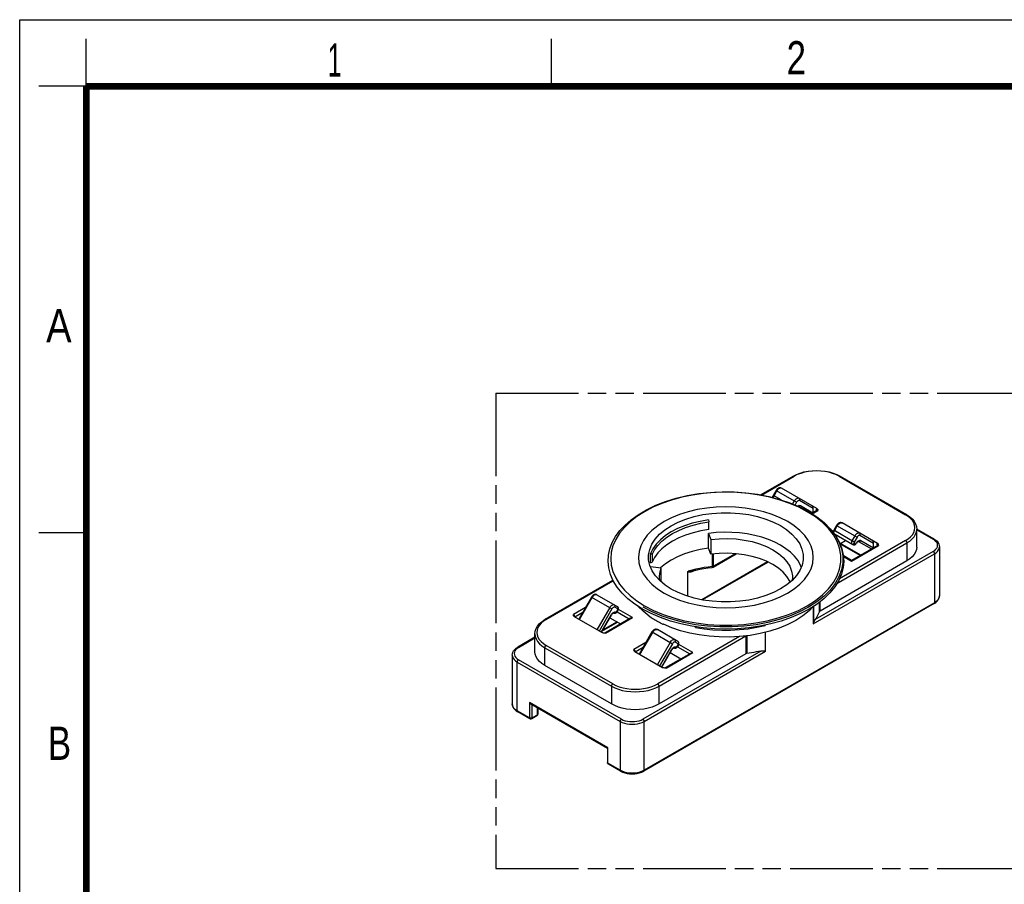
# Model space of a CAD drawing. Header units: millimetres. Extents: x 0 to 210, y 0 to 297.
# Tile 3 of 5: x 0 to 104, y 206 to 297. Entities that reach past the tile are written whole.
import ezdxf

# ---------------------------------------------------------------- set-up
doc = ezdxf.new("R2010")
doc.units = ezdxf.units.MM
doc.header["$LTSCALE"] = 19.36
doc.linetypes.add('PHANTOM', pattern=[0.8, 0.45, -0.05, 0.1, -0.05, 0.1, -0.05])
doc.layers.get('0').update_dxf_attribs({"linetype": 'CONTINUOUS'})
doc.layers.add('DEFAULT_3', color=7, linetype='PHANTOM')
doc.styles.add('TEXTSTYLE_2', font='txt', dxfattribs={"width": 0.75})

msp = doc.modelspace()

# ---------------------------------------------------------------- linework, layer by layer
at = {"color": 2, "linetype": 'Continuous'}
for p, q in [((0, 0), (0, 297)), ((0, 297), (210, 297)), ((7, 290), (7, 295)), ((56, 290), (56, 295)), ((7, 290), (2, 290)), ((7, 243), (2, 243))]:
    msp.add_line(p, q, dxfattribs=at)
at = {"color": 7, "linetype": 'Continuous'}
for p, q in [((78.0018, 246.9872), (81.4181, 248.9596)), ((86.0071, 249.1362), (86.3557, 248.9596)), ((86.3557, 248.9596), (93.3561, 244.918)), ((79.6343, 247.4596), (79.3343, 246.94)), ((83.9248, 245.5598), (80.2075, 247.706)), ((81.0893, 246.1514), (82.1074, 245.7209)), ((82.1074, 245.7209), (83.047, 245.2312)), ((65.0967, 244.9), (65.9832, 245.4245)), ((83.052, 245.2281), (83.5854, 244.9)), ((83.9284, 245.3467), (83.3769, 245.0283)), ((83.5334, 245.1186), (83.5334, 245.5549)), ((83.9469, 245.3629), (83.9491, 245.3666)), ((84.0288, 245.3803), (84.0284, 245.3367)), ((72.5077, 244.349), (72.5527, 244.1422)), ((72.5527, 243.351), (72.5527, 244.1422)), ((85.9982, 243.7855), (85.6983, 243.2658)), ((90.2888, 241.8856), (86.5714, 244.0319)), ((72.5077, 241.3892), (72.5077, 242.9405)), ((72.5077, 242.9405), (72.7664, 242.2936)), ((85.3175, 243.4278), (85.842, 242.7477)), ((85.4961, 243.2271), (85.9478, 242.6082)), ((85.7715, 242.8772), (87.7099, 241.758)), ((96.2552, 242.3461), (94.4352, 243.3968)), ((94.4373, 241.4992), (94.4373, 243.3772)), ((65.3786, 241.6151), (65.2025, 241.0302)), ((65.6658, 242.1857), (65.3786, 241.6151)), ((72.7664, 242.2936), (72.7664, 240.7422)), ((83.4878, 240.9879), (83.3178, 241.5778)), ((86.3428, 241.8557), (86.9418, 242.2015)), ((88.4719, 240.6215), (86.3452, 241.8493)), ((90.2923, 241.6725), (87.5639, 240.0972)), ((87.7099, 241.758), (87.7695, 241.7338)), ((87.7695, 241.7338), (87.837, 241.7267)), ((88.0338, 241.8221), (88.0831, 241.8889)), ((88.2214, 242.0534), (88.1744, 242.0109)), ((88.2634, 242.0816), (88.2214, 242.0534)), ((88.3184, 242.101), (88.316, 242.1009)), ((88.3177, 242.0999), (89.6752, 241.3162)), ((89.8974, 241.4444), (89.8974, 241.8807)), ((90.3109, 241.6888), (90.3131, 241.6924)), ((90.3928, 241.7061), (90.3923, 241.6626)), ((96.8239, 241.5197), (96.8239, 236.3757)), ((65.2025, 241.0302), (65.1411, 240.4393)), ((66.3999, 239.8429), (66.3999, 240.8227)), ((66.5948, 240.7024), (66.3999, 240.8227)), ((66.5948, 240.7024), (66.5948, 239.9112)), ((72.7664, 240.7422), (72.5077, 241.3892)), ((72.9887, 239.3852), (75.4313, 240.7954)), ((83.541, 240.3956), (83.4878, 240.9879)), ((86.6433, 240.5711), (86.6433, 239.8267)), ((87.5639, 240.0972), (86.7002, 240.5959)), ((65.1411, 240.4393), (65.1943, 239.847)), ((66.3999, 239.8429), (66.5948, 239.9112)), ((67.9725, 239.7406), (67.4463, 239.3129)), ((78.7889, 239.917), (71.8876, 235.9325)), ((83.3035, 239.2198), (83.4796, 239.8047)), ((83.4796, 239.8047), (83.541, 240.3956)), ((93.3975, 240.05), (84.2502, 234.7688)), ((66.3999, 239.4142), (66.3957, 239.4005)), ((67.5205, 239.2649), (66.3999, 239.4142)), ((67.4463, 239.3129), (67.4138, 239.2791)), ((67.5205, 237.8538), (67.5205, 239.2649)), ((70.3459, 236.3237), (70.3459, 238.8781)), ((70.7503, 238.9817), (71.163, 239.0819)), ((72.9078, 239.3593), (72.9579, 239.3708)), ((72.9579, 239.3708), (72.9885, 239.3851)), ((81.7803, 238.497), (81.3212, 237.9885)), ((82.1307, 239.0338), (81.7803, 238.497)), ((55.326, 233.8954), (62.4511, 238.009)), ((81.3409, 238.3571), (81.3077, 237.9772)), ((60.7722, 236.4851), (62.9106, 235.2505)), ((67.1397, 237.1125), (67.8357, 236.6616)), ((60.199, 236.2387), (58.8529, 233.9073)), ((96.2553, 235.5493), (65.7084, 217.9132)), ((83.9149, 235.7229), (83.052, 235.1697)), ((61.2378, 232.5304), (62.2839, 234.3422)), ((62.4221, 234.5066), (62.3751, 234.4642)), ((62.4641, 234.5349), (62.4221, 234.5066)), ((62.5106, 234.5577), (62.5702, 234.5335)), ((62.8345, 234.6218), (62.8839, 234.6886)), ((62.9838, 234.8618), (62.8839, 234.6886)), ((62.9624, 235.2099), (62.9106, 235.2505)), ((62.9838, 234.8618), (63.0178, 234.9406)), ((65.6434, 234.7377), (65.1137, 235.2602)), ((66.5884, 234.6715), (65.6301, 235.1696)), ((66.2767, 234.238), (65.6434, 234.7377)), ((67.6316, 234.2339), (66.5884, 234.6715)), ((83.5452, 235.2457), (83.096, 234.7883)), ((58.3258, 234.2337), (58.3176, 234.2466)), ((61.2975, 232.496), (58.3933, 234.1727)), ((61.2989, 232.6361), (62.9446, 233.5863)), ((64.3123, 234.0214), (61.5839, 232.4461)), ((62.1217, 234.0613), (63.2516, 233.409)), ((66.2781, 234.2367), (66.2394, 234.2185)), ((66.3531, 234.1393), (66.241, 234.2174)), ((66.3141, 234.2114), (66.2781, 234.2367)), ((66.3141, 234.2114), (66.3141, 234.1664)), ((68.7483, 233.8617), (67.6316, 234.2339)), ((67.7284, 233.3741), (67.7284, 233.3949)), ((67.7723, 233.3741), (67.7284, 233.3949)), ((67.7407, 233.3517), (67.7723, 233.3741)), ((78.4162, 233.2775), (78.4714, 233.2456)), ((78.4714, 233.2888), (78.4714, 233.2456)), ((54.2448, 230.4766), (54.2448, 232.3546)), ((61.5567, 232.438), (61.5366, 232.4394)), ((61.5605, 232.4382), (61.5567, 232.4381)), ((61.6085, 232.436), (61.5567, 232.438)), ((61.6839, 232.4362), (61.6085, 232.436)), ((66.5629, 232.5645), (65.2169, 230.2332)), ((69.2746, 231.5763), (67.1361, 232.811)), ((71.1411, 233.043), (71.1411, 233.1212)), ((76.8874, 232.208), (75.7789, 232.0825)), ((54.2448, 232.0056), (52.4268, 230.956)), ((69.3478, 231.1876), (69.2478, 231.0144)), ((69.3264, 231.5358), (69.2746, 231.5763)), ((69.3478, 231.1876), (69.3818, 231.2664)), ((51.8582, 230.1296), (51.8582, 224.9856)), ((64.6897, 230.5595), (64.6816, 230.5724)), ((64.7573, 230.4986), (67.6615, 228.8218)), ((76.4528, 230.267), (67.3054, 224.9858)), ((67.6018, 228.8563), (68.6478, 230.668)), ((70.6763, 230.3472), (67.9479, 228.772)), ((68.4857, 230.3872), (69.6156, 229.7348)), ((68.7861, 230.8325), (68.7391, 230.79)), ((68.8281, 230.8607), (68.7861, 230.8325)), ((68.8746, 230.8835), (68.9342, 230.8593)), ((69.1985, 230.9476), (69.2478, 231.0144)), ((78.4688, 230.5609), (78.5285, 230.5264)), ((62.285, 224.9858), (55.2846, 229.0273)), ((67.9207, 228.7639), (67.9006, 228.7652)), ((67.9245, 228.7641), (67.9207, 228.7639)), ((67.9725, 228.7618), (67.9207, 228.7639)), ((68.0479, 228.7621), (67.9725, 228.7618)), ((53.7997, 224.9997), (61.8728, 220.3387)), ((52.2545, 224.2742), (52.4269, 224.1592)), ((53.6997, 223.4244), (52.4269, 224.1592)), ((54.53, 224.578), (54.53, 223.9038)), ((53.7128, 223.4174), (53.6998, 223.4243)), ((53.738, 223.4073), (53.7128, 223.4174)), ((53.8582, 223.4064), (53.8374, 223.4012)), ((54.43, 223.7306), (53.8996, 223.4244)), ((54.4702, 223.7612), (54.43, 223.7306)), ((61.8728, 220.3387), (61.8728, 218.8212)), ((61.879, 218.772), (61.8728, 218.8214)), ((63.2456, 217.9132), (61.9728, 218.648))]:
    msp.add_line(p, q, dxfattribs=at)
at = {"color": 9, "linetype": 'Continuous'}
for p, q in [((78.0894, 246.9701), (81.5181, 248.9497)), ((86.2557, 248.9497), (93.2561, 244.9081)), ((80.1495, 246.4693), (79.3368, 246.9386)), ((79.346, 246.6919), (79.3518, 246.7522)), ((79.4075, 246.8977), (79.7075, 247.4174)), ((79.6368, 247.4582), (81.7874, 246.2165)), ((81.546, 246.3559), (81.3614, 246.0363)), ((81.7874, 246.2165), (81.6202, 245.9269)), ((82.0527, 245.7647), (82.0752, 245.7716)), ((83.5334, 245.5549), (82.0874, 246.3897)), ((82.1318, 245.8898), (82.1874, 245.8701)), ((82.1874, 245.8701), (83.5112, 245.1058)), ((65.7707, 245.224), (64.972, 244.7151)), ((83.7602, 244.6797), (82.9113, 245.224)), ((83.4336, 244.9934), (84.0284, 245.3367)), ((83.8869, 245.4184), (83.888, 245.4463)), ((83.8869, 245.4184), (83.8869, 245.3227)), ((83.888, 245.4463), (83.8912, 245.4726)), ((93.5479, 244.7153), (93.2561, 244.9081)), ((85.7715, 243.2236), (86.0715, 243.7432)), ((85.9982, 243.7855), (88.1514, 242.5424)), ((86.0483, 242.0871), (85.6562, 242.7837)), ((87.8514, 242.0228), (85.7007, 243.2644)), ((85.9063, 242.6651), (86.0225, 242.7322)), ((87.9099, 242.6818), (87.6099, 242.1621)), ((89.8974, 241.8807), (88.4514, 242.7156)), ((94.4373, 243.328), (96.1552, 242.3362)), ((86.0369, 237.6783), (93.3975, 241.9279)), ((93.2561, 242.1729), (86.2951, 238.154)), ((88.5305, 240.6553), (86.397, 241.887)), ((87.5639, 240.0296), (90.3923, 241.6626)), ((87.7165, 241.8018), (87.7392, 241.8087)), ((87.8392, 241.751), (87.8169, 241.7441)), ((88.1514, 242.5424), (87.8514, 242.0228)), ((87.8514, 241.9073), (87.9514, 241.8496)), ((88.0514, 241.9073), (88.1069, 241.9912)), ((88.0831, 241.8889), (88.0514, 241.9073)), ((88.1069, 241.9912), (88.1671, 242.0631)), ((88.4167, 242.0905), (88.4392, 242.0974)), ((88.4958, 242.2157), (88.5514, 242.196)), ((88.5514, 242.196), (89.8752, 241.4316)), ((90.2509, 241.7442), (90.252, 241.7722)), ((90.2509, 241.7442), (90.2509, 241.6486)), ((90.252, 241.7722), (90.2552, 241.7985)), ((93.3975, 241.9279), (93.3975, 240.05)), ((96.3203, 242.2238), (96.1552, 242.3362)), ((72.9215, 239.4445), (72.9215, 240.7569)), ((75.3262, 240.8024), (73.0301, 239.4768)), ((73.0301, 239.4768), (73.0301, 240.7671)), ((83.518, 233.4071), (96.2967, 240.7848)), ((96.1553, 241.0298), (83.7495, 233.8674)), ((86.7049, 240.5256), (87.5639, 240.0296)), ((96.2967, 240.7848), (96.2967, 235.6409)), ((78.7266, 239.9487), (71.8024, 235.951)), ((73.0291, 239.4575), (73.0301, 239.4768)), ((70.7782, 239.0689), (70.3741, 238.9561)), ((71.1921, 239.1696), (70.7782, 239.0689)), ((71.1074, 239.0607), (71.1305, 239.074)), ((72.9119, 239.3624), (72.9078, 239.3593)), ((55.426, 233.8855), (62.4747, 237.955)), ((58.9262, 233.8651), (60.2722, 236.1964)), ((60.2015, 236.2373), (62.3521, 234.9956)), ((96.2967, 235.6409), (65.7498, 218.0047)), ((84.1964, 234.7124), (84.1964, 235.6983)), ((84.2502, 234.7688), (84.2502, 235.7402)), ((59.5575, 235.1277), (58.2898, 234.3958)), ((58.4312, 234.1508), (59.2747, 234.6379)), ((62.1106, 235.135), (60.7646, 232.8036)), ((62.3521, 234.9956), (61.0061, 232.6643)), ((61.2061, 232.5488), (62.2521, 234.3605)), ((62.2521, 234.3605), (62.3076, 234.4444)), ((62.2521, 234.3605), (62.2839, 234.3422)), ((62.3076, 234.4444), (62.3678, 234.5164)), ((62.9521, 234.9956), (62.6521, 235.1688)), ((62.6965, 234.6689), (62.7521, 234.6492)), ((62.8521, 234.707), (62.9521, 234.8802)), ((62.8839, 234.6886), (62.8521, 234.707)), ((62.8813, 234.6842), (64.1709, 233.9397)), ((62.9106, 235.2505), (62.9282, 235.2384)), ((62.9635, 234.9845), (62.9521, 234.9956)), ((62.9521, 234.8802), (62.9838, 234.8618)), ((62.9704, 234.9694), (62.9635, 234.9845)), ((64.5123, 234.0692), (63.0227, 234.9292)), ((83.518, 235.2179), (83.518, 233.4071)), ((83.5591, 235.2545), (83.5591, 233.4997)), ((55.426, 233.8855), (55.1342, 233.6927)), ((62.886, 233.6201), (61.3574, 232.7376)), ((61.6839, 232.4362), (64.5123, 234.0692)), ((65.2901, 230.1909), (66.6361, 232.5223)), ((66.5654, 232.5631), (68.7161, 231.3215)), ((78.4688, 232.5277), (78.4688, 230.5609)), ((78.5285, 230.5264), (78.5285, 232.5426)), ((52.5268, 230.9461), (54.2448, 231.9379)), ((62.4264, 227.1087), (55.426, 231.1503)), ((65.9215, 231.4536), (64.6537, 230.7216)), ((68.4746, 231.4609), (67.1286, 229.1295)), ((75.7789, 232.0825), (67.164, 227.1087)), ((67.3054, 226.8637), (76.4528, 232.1449)), ((68.7161, 231.3215), (67.37, 228.9901)), ((69.3161, 231.3215), (69.0161, 231.4947)), ((69.2161, 231.0328), (69.3161, 231.206)), ((69.2746, 231.5763), (69.2922, 231.5642)), ((69.3275, 231.3103), (69.3161, 231.3215)), ((69.3161, 231.206), (69.3478, 231.1876)), ((69.3344, 231.2953), (69.3275, 231.3103)), ((70.8763, 230.395), (69.3867, 231.255)), ((76.4528, 232.1449), (76.4528, 230.267)), ((76.5505, 232.176), (76.5505, 230.298)), ((52.5268, 230.9461), (52.3617, 230.8337)), ((55.2846, 229.0273), (55.2846, 230.9053)), ((55.2846, 230.9053), (62.285, 226.8637)), ((64.7952, 230.4767), (65.6387, 230.9637)), ((78.0141, 230.556), (65.6084, 223.3936)), ((65.7498, 223.1487), (78.5285, 230.5264)), ((67.5701, 228.8746), (68.6161, 230.6864)), ((68.0479, 228.7621), (70.8763, 230.395)), ((68.6161, 230.6864), (68.6716, 230.7703)), ((68.6161, 230.6864), (68.6478, 230.668)), ((68.6716, 230.7703), (68.7318, 230.8422)), ((69.0605, 230.9948), (69.1161, 230.9751)), ((69.2478, 231.0144), (69.2161, 231.0328)), ((69.2453, 231.0101), (70.5349, 230.2656)), ((52.3854, 224.2508), (52.3854, 229.3948)), ((52.3854, 229.3948), (63.2042, 223.1487)), ((63.3456, 223.3936), (52.5269, 229.6397)), ((62.285, 226.8637), (62.285, 224.9858)), ((67.3054, 224.9858), (67.3054, 226.8637)), ((53.6582, 225.149), (53.6582, 223.516)), ((61.9314, 220.3725), (53.6582, 225.149)), ((53.6582, 223.516), (52.3854, 224.2508)), ((53.9411, 223.516), (53.9411, 224.918)), ((54.4714, 224.6118), (54.4714, 223.8221)), ((53.6696, 223.5099), (53.6582, 223.516)), ((53.824, 223.483), (53.7997, 223.4821)), ((53.9411, 223.516), (53.92, 223.5054)), ((53.9397, 223.4941), (53.9411, 223.516)), ((54.4714, 223.8221), (53.9411, 223.516)), ((54.4714, 223.8221), (54.47, 223.8002)), ((63.2042, 223.1487), (63.2042, 218.0047)), ((65.7498, 218.0047), (65.7498, 223.1487)), ((61.9314, 218.7395), (61.9314, 220.3725)), ((61.9314, 218.7395), (61.9142, 218.7509)), ((63.2042, 218.0047), (61.9314, 218.7395)), ((61.9728, 218.648), (61.9614, 218.6563)), ((63.419, 217.8988), (63.2042, 218.0047)), ((65.7498, 218.0047), (65.535, 217.8988))]:
    msp.add_line(p, q, dxfattribs=at)
at = {"color": 7, "linetype": 'Continuous', "const_width": 0.7}
for points in [[(7, 7), (7, 290)], [(7, 290), (203, 290)]]:
    msp.add_lwpolyline(points, dxfattribs=at)
at = {"color": 7, "linetype": 'Continuous'}
for points in [[(81.4181, 248.9596), (81.7674, 249.1364), (82.1504, 249.2841), (82.5608, 249.4007), (82.9919, 249.485), (83.4368, 249.5359), (83.8885, 249.5529), (84.3401, 249.5357), (84.7845, 249.4846), (85.2151, 249.4003), (85.6247, 249.2836), (86.0071, 249.1362)], [(80.2075, 247.706), (80.1423, 247.734), (80.0692, 247.7464), (79.9909, 247.7413), (79.9112, 247.7177), (79.8313, 247.6749), (79.7563, 247.6152), (79.6907, 247.5432), (79.6343, 247.4596)], [(65.9832, 245.4245), (66.9546, 245.8924), (68.0008, 246.2996), (69.111, 246.6422), (70.2734, 246.9171), (71.4764, 247.1217), (72.708, 247.2544), (73.9559, 247.3139), (75.2075, 247.2998), (76.4503, 247.212), (77.672, 247.0515), (78.8603, 246.8198)], [(78.8603, 246.8198), (80.0032, 246.5188), (81.0893, 246.1514)], [(79.2956, 246.7051), (79.2924, 246.7141), (79.2873, 246.7885), (79.3011, 246.8639), (79.3343, 246.94)], [(80.8464, 244.1733), (80.0679, 244.5738), (79.2295, 244.9171), (78.3255, 245.2047), (77.3731, 245.4322), (76.3825, 245.5961), (75.3693, 245.6957), (74.3504, 245.7291), (73.3317, 245.6969), (72.3197, 245.5988), (71.3298, 245.4364), (70.3755, 245.2097), (69.4693, 244.9231), (68.6253, 244.5791), (67.8527, 244.1831), (67.1633, 243.7395), (66.5636, 243.2547), (66.0631, 242.7344), (65.6658, 242.1857)], [(61.9413, 239.9886), (61.9857, 240.6532), (62.1328, 241.3152), (62.3826, 241.9689), (62.7341, 242.6079), (63.1859, 243.227), (63.7338, 243.8192), (64.3722, 244.3781), (65.0967, 244.9)], [(68.5781, 243.7446), (69.3222, 244.1243), (70.1275, 244.4451), (71.0006, 244.7089), (71.9215, 244.9106), (72.8774, 245.0458), (73.8524, 245.1143), (74.8289, 245.1143), (75.7981, 245.047), (76.7509, 244.9118), (77.6705, 244.7122), (78.541, 244.4494), (79.3508, 244.1289), (80.0857, 243.7547), (80.738, 243.333), (81.2974, 242.8684), (81.7575, 242.3683), (82.1094, 241.839), (82.35, 241.289), (82.4731, 240.727), (82.4911, 240.4171)], [(83.5854, 244.9), (83.9148, 244.6749), (84.6727, 244.0726), (85.3175, 243.4278)], [(83.5854, 244.9), (84.3099, 244.3781), (84.9483, 243.8192), (85.4961, 243.2271)], [(83.9248, 245.5598), (83.9632, 245.5314), (83.9924, 245.4989), (84.0115, 245.4618), (84.0229, 245.4218), (84.0288, 245.3803)], [(83.9284, 245.3467), (83.9402, 245.3554), (83.9469, 245.3629)], [(93.3561, 244.918), (93.6791, 244.704), (93.9489, 244.4665), (94.1626, 244.2087), (94.316, 243.9368), (94.4072, 243.658), (94.4373, 243.3772)], [(66.191, 240.4178), (66.2034, 240.6757), (66.3187, 241.2437), (66.5514, 241.8011), (66.9018, 242.338), (67.3609, 242.8464), (67.9185, 243.3139), (68.5781, 243.7446)], [(72.5077, 244.349), (71.6339, 244.2024), (70.7939, 244.0005), (69.9981, 243.7459), (69.2564, 243.4416), (68.5781, 243.0914), (67.9716, 242.6998), (67.4446, 242.2716), (67.0034, 241.8121), (66.6538, 241.3272), (66.3999, 240.8227)], [(66.5948, 240.7024), (66.8424, 241.1945), (67.1835, 241.6676), (67.6138, 242.1158), (68.1279, 242.5335), (68.7195, 242.9155), (69.3812, 243.257), (70.1047, 243.5539), (70.8809, 243.8023), (71.7003, 243.9992), (72.5527, 244.1422)], [(83.3178, 241.5778), (83.0349, 242.155), (82.6395, 242.7097), (82.1392, 243.2358), (81.5424, 243.7224), (80.8464, 244.1733)], [(86.5714, 244.0319), (86.5063, 244.0598), (86.4332, 244.0723), (86.3549, 244.0671), (86.2752, 244.0435), (86.1953, 244.0008), (86.1203, 243.941), (86.0547, 243.869), (85.9982, 243.7855)], [(72.5527, 243.351), (71.7003, 243.208), (70.8809, 243.0111), (70.1047, 242.7626), (69.3812, 242.4658), (68.7195, 242.1242), (68.1279, 241.7422)], [(80.1036, 241.6828), (79.4899, 242.0026), (78.8304, 242.2826), (78.1214, 242.5238), (77.3738, 242.723), (76.5945, 242.8773), (75.7918, 242.9858), (74.9736, 243.0467), (74.1481, 243.0598), (73.3274, 243.0243), (72.5077, 242.9405)], [(85.6564, 243.0399), (85.6513, 243.1144), (85.6651, 243.1897), (85.6983, 243.2658)], [(85.842, 242.7477), (86.2404, 242.0397), (86.5085, 241.3115), (86.6433, 240.5711)], [(85.9478, 242.6082), (86.2993, 241.9693), (86.5492, 241.3156), (86.6963, 240.6534), (86.7408, 239.9886)], [(68.1279, 241.7422), (67.6138, 241.3245), (67.1835, 240.8764), (66.8424, 240.4033), (66.5948, 239.9112)], [(72.7664, 242.2936), (73.6502, 242.3769), (74.5299, 242.3957), (75.4122, 242.3492), (76.2767, 242.2396), (77.1091, 242.0674), (77.8973, 241.8368), (78.6279, 241.5502), (79.2908, 241.2134), (79.8741, 240.8307), (80.3705, 240.4089), (80.7699, 239.9538), (81.0681, 239.4732), (81.258, 238.9742), (81.3385, 238.4648), (81.3409, 238.3571)], [(82.2801, 239.3919), (82.1727, 239.6568), (81.9054, 240.1067), (81.5604, 240.5384), (81.1425, 240.9477), (80.6576, 241.3285), (80.1036, 241.6828)], [(87.837, 241.7267), (87.9085, 241.7397), (87.9754, 241.7725), (88.0338, 241.8221)], [(88.1744, 242.0109), (88.127, 241.9553), (88.0831, 241.8889)], [(88.315, 242.1009), (88.2958, 242.0963), (88.2634, 242.0816)], [(90.2888, 241.8856), (90.3272, 241.8572), (90.3563, 241.8247), (90.3755, 241.7877), (90.3869, 241.7476), (90.3928, 241.7061)], [(90.2923, 241.6725), (90.3042, 241.6812), (90.3109, 241.6888)], [(96.2552, 242.3461), (96.4277, 242.231), (96.5702, 242.1032), (96.6822, 241.9644), (96.7618, 241.8181), (96.8086, 241.6689), (96.8239, 241.5197)], [(72.5077, 241.3892), (71.6268, 241.2408), (70.7911, 241.04), (69.9961, 240.785), (69.2552, 240.4812), (68.5783, 240.1314), (67.9725, 239.7406)], [(81.1101, 237.8115), (81.0681, 237.922), (80.7698, 238.4025), (80.3704, 238.8576), (79.874, 239.2794), (79.2907, 239.6622), (78.6277, 239.9989), (77.8971, 240.2855), (77.1089, 240.5161), (76.2765, 240.6883), (75.4121, 240.7979), (74.5298, 240.8444), (73.6502, 240.8256), (72.7664, 240.7422)], [(94.4373, 241.4992), (94.4067, 241.2324), (94.3169, 240.97), (94.1678, 240.7164), (93.963, 240.4758), (93.7067, 240.2543), (93.3975, 240.05)], [(65.573, 234.9674), (64.7541, 235.4896), (64.0338, 236.0497), (63.4096, 236.6507), (62.8894, 237.2838), (62.4797, 237.9435), (62.1828, 238.6228), (62.0034, 239.3148), (61.9413, 239.9886)], [(65.1943, 239.847), (65.3643, 239.2571), (65.6472, 238.6799), (66.0426, 238.1252)], [(67.3847, 237.9665), (66.9246, 238.4666), (66.5727, 238.9959), (66.3321, 239.5459), (66.209, 240.1079), (66.191, 240.4178)], [(82.4911, 240.4171), (82.4787, 240.1592), (82.3634, 239.5912), (82.1307, 239.0338)], [(86.7408, 239.9886), (86.6847, 239.3482), (86.5105, 238.6554), (86.2166, 237.9712), (85.8079, 237.3051), (85.2865, 236.6659), (84.6591, 236.059), (83.9343, 235.4939), (83.1092, 234.9674)], [(86.6433, 239.8267), (86.5085, 239.0863), (86.2405, 238.3581), (85.842, 237.6501), (85.3175, 236.97), (84.6728, 236.3252), (83.9149, 235.7229)], [(87.5639, 240.0972), (87.5638, 240.0953), (87.5639, 240.0897), (87.5639, 240.0668)], [(87.5639, 240.0668), (87.5641, 240.05), (87.5639, 240.0296)], [(67.3411, 238.3547), (67.3762, 238.7567), (67.5205, 239.2649)], [(70.3459, 238.8776), (70.3467, 238.8923), (70.3491, 238.9065), (70.3533, 238.9205), (70.359, 238.9336), (70.3659, 238.9454), (70.3741, 238.9561)], [(71.163, 239.0819), (71.5888, 239.1708), (72.0224, 239.2468), (72.4625, 239.3097), (72.9078, 239.3593)], [(80.8294, 236.6518), (81.5188, 237.0954), (82.1185, 237.5802), (82.619, 238.1005), (83.0163, 238.6492), (83.3035, 239.2198)], [(66.0426, 238.1252), (66.5429, 237.5991), (67.1397, 237.1125)], [(67.3884, 237.9635), (67.3435, 238.2501), (67.3411, 238.3547)], [(80.104, 237.0903), (79.3599, 236.7107), (78.5546, 236.3898), (77.6815, 236.126), (76.7606, 235.9243), (75.8047, 235.7891), (74.8297, 235.7206), (73.8532, 235.7206), (72.884, 235.7879), (71.9312, 235.9231), (71.0116, 236.1227), (70.1411, 236.3856), (69.3313, 236.7061), (68.5964, 237.0802), (67.9441, 237.5019), (67.3847, 237.9665)], [(81.3212, 237.9885), (80.7636, 237.521), (80.104, 237.0903)], [(60.321, 236.3943), (60.2554, 236.3223), (60.199, 236.2387)], [(60.7722, 236.4851), (60.707, 236.5131), (60.6339, 236.5255), (60.5556, 236.5204), (60.4759, 236.4968), (60.396, 236.454), (60.321, 236.3943)], [(67.8357, 236.6616), (68.6142, 236.2611), (69.4526, 235.9178), (70.3566, 235.6302), (71.309, 235.4027), (72.2996, 235.2388), (73.3128, 235.1392), (74.3317, 235.1058), (75.3504, 235.138)], [(75.3504, 235.138), (76.3624, 235.2361), (77.3523, 235.3985), (78.3066, 235.6252), (79.2128, 235.9118), (80.0568, 236.2559), (80.8294, 236.6518)], [(96.2553, 235.5493), (96.4277, 235.6643), (96.5702, 235.7922), (96.6822, 235.931), (96.7618, 236.0772), (96.8086, 236.2265), (96.8239, 236.3757)], [(58.3176, 234.2466), (58.3066, 234.2707), (58.2952, 234.3107), (58.2893, 234.3523), (58.2898, 234.3958)], [(62.3751, 234.4642), (62.3277, 234.4085), (62.2839, 234.3422)], [(62.5191, 234.5543), (62.5157, 234.5541), (62.4965, 234.5496), (62.4641, 234.5349)], [(62.5702, 234.5335), (62.6377, 234.5263), (62.7092, 234.5394), (62.7761, 234.5722), (62.8345, 234.6218)], [(63.0255, 235.089), (63.0019, 235.1549), (62.9624, 235.2099)], [(63.0178, 234.9406), (63.031, 235.0169), (63.0255, 235.089)], [(71.9332, 233.0069), (70.7515, 233.1775), (69.6027, 233.4139), (68.5001, 233.7149), (67.4537, 234.0764), (66.4798, 234.4933), (65.573, 234.9674)], [(83.052, 235.1697), (82.0938, 234.6715), (81.0506, 234.234), (79.9339, 233.8617), (78.7559, 233.5589)], [(83.096, 234.7883), (82.4419, 234.2642), (81.695, 233.7835), (80.8625, 233.3523), (79.9547, 232.9747), (78.9809, 232.6558)], [(83.1092, 234.9674), (82.1994, 234.4922), (81.2239, 234.0747), (80.1777, 233.7135), (79.076, 233.4131)], [(84.1964, 234.7124), (84.1374, 234.5689), (84.0722, 234.4265), (84.0007, 234.285), (83.9231, 234.1446), (83.8394, 234.0054), (83.7495, 233.8674)], [(84.2164, 234.7428), (84.212, 234.738), (84.2081, 234.733), (84.2046, 234.728), (84.2014, 234.7229), (84.1987, 234.7177), (84.1964, 234.7124)], [(84.2502, 234.7688), (84.2437, 234.7648), (84.2375, 234.7607), (84.2317, 234.7565), (84.2262, 234.7521), (84.2211, 234.7475), (84.2164, 234.7428)], [(54.2448, 232.3546), (54.2748, 232.6351), (54.366, 232.9138), (54.5194, 233.1859), (54.7332, 233.4438), (55.003, 233.6814), (55.326, 233.8954)], [(58.3933, 234.1727), (58.3549, 234.2012), (58.3258, 234.2337)], [(64.3123, 234.0214), (64.3395, 234.0351), (64.3696, 234.0469), (64.4027, 234.0564), (64.4378, 234.0634), (64.4744, 234.0678), (64.5123, 234.0692)], [(66.9518, 233.763), (66.8275, 233.836), (66.7055, 233.9102), (66.5854, 233.9856), (66.4679, 234.0621), (66.3531, 234.1393)], [(67.7388, 233.3527), (67.6035, 233.4174), (67.4698, 233.4836), (67.3373, 233.5515), (67.2067, 233.6208), (67.0782, 233.6913), (66.9518, 233.763)], [(75.7789, 232.0825), (74.7089, 232.0288), (73.6461, 232.0383), (72.5851, 232.1113), (71.5424, 232.2463), (70.5293, 232.443), (69.5565, 232.698), (68.64, 233.0077), (67.7745, 233.3733)], [(78.7559, 233.5589), (77.5295, 233.3289), (76.2682, 233.1741), (74.9858, 233.0963), (73.6964, 233.0963), (72.414, 233.1741), (71.1527, 233.3288), (69.9263, 233.5589), (68.7483, 233.8617)], [(71.1411, 233.043), (72.0486, 232.8996), (72.9673, 232.8043), (73.901, 232.7573), (74.8382, 232.7586), (75.7714, 232.8089), (76.693, 232.9073), (77.5918, 233.0527), (78.4714, 233.2456)], [(79.076, 233.4131), (77.9278, 233.1771), (76.7478, 233.0067), (75.5518, 232.9047), (74.3454, 232.8706), (73.1348, 232.9048), (71.9332, 233.0069)], [(83.5413, 233.4528), (83.5377, 233.4451), (83.5341, 233.4374), (83.5303, 233.4297), (83.5263, 233.4221), (83.5222, 233.4146), (83.518, 233.4071)], [(83.5591, 233.4997), (83.5565, 233.4919), (83.5538, 233.4841), (83.5509, 233.4763), (83.5479, 233.4685), (83.5446, 233.4606), (83.5413, 233.4528)], [(83.5591, 233.4997), (83.5664, 233.5211), (83.5741, 233.5421), (83.5824, 233.5627), (83.5911, 233.5831), (83.6001, 233.6032), (83.6094, 233.6231)], [(83.6094, 233.6231), (83.6312, 233.6674), (83.654, 233.7105), (83.6777, 233.7527), (83.7019, 233.7932), (83.7257, 233.8314), (83.7495, 233.8674)], [(61.5366, 232.4394), (61.4673, 232.4459), (61.4031, 232.457), (61.3468, 232.4738), (61.2975, 232.496)], [(66.685, 232.7201), (66.6194, 232.6481), (66.5629, 232.5645)], [(67.1361, 232.811), (67.071, 232.8389), (66.9979, 232.8514), (66.9196, 232.8462), (66.8399, 232.8226), (66.76, 232.7799), (66.685, 232.7201)], [(78.9809, 232.6558), (77.9529, 232.3986), (76.8874, 232.208)], [(69.3895, 231.4148), (69.3659, 231.4807), (69.3264, 231.5358)], [(69.3818, 231.2664), (69.395, 231.3428), (69.3895, 231.4148)], [(51.8582, 230.1296), (51.8734, 230.2785), (51.9201, 230.4277), (51.9998, 230.5741), (52.1118, 230.7131), (52.2545, 230.841), (52.4268, 230.956)], [(55.2846, 229.0273), (54.9754, 229.2317), (54.7192, 229.4531), (54.5144, 229.6937), (54.3652, 229.9473), (54.2754, 230.2097), (54.2448, 230.4766)], [(64.6816, 230.5724), (64.6706, 230.5965), (64.6592, 230.6366), (64.6533, 230.6781), (64.6537, 230.7216)], [(64.7573, 230.4986), (64.7189, 230.527), (64.6897, 230.5595)], [(68.7391, 230.79), (68.6917, 230.7343), (68.6478, 230.668)], [(68.8831, 230.8801), (68.8797, 230.88), (68.8605, 230.8754), (68.8281, 230.8607)], [(68.9342, 230.8593), (69.0017, 230.8522), (69.0732, 230.8652), (69.1401, 230.898), (69.1985, 230.9476)], [(70.6763, 230.3472), (70.7035, 230.3609), (70.7336, 230.3728), (70.7666, 230.3823), (70.8018, 230.3893), (70.8384, 230.3937), (70.8763, 230.395)], [(76.4978, 230.2865), (76.4897, 230.2838), (76.4818, 230.2808), (76.4741, 230.2777), (76.4667, 230.2743), (76.4596, 230.2707), (76.4528, 230.267)], [(76.5505, 230.298), (76.5413, 230.2967), (76.5323, 230.2951), (76.5234, 230.2933), (76.5147, 230.2913), (76.5062, 230.289), (76.4978, 230.2865)], [(78.0141, 230.556), (77.7751, 230.5042), (77.534, 230.4558), (77.2908, 230.411), (77.0457, 230.3697), (76.7989, 230.3321), (76.5505, 230.298)], [(78.0141, 230.556), (78.0745, 230.5686), (78.1339, 230.5785), (78.1929, 230.586), (78.25, 230.5905), (78.3038, 230.5916), (78.3546, 230.5893)], [(78.3546, 230.5893), (78.376, 230.5871), (78.3965, 230.584), (78.4163, 230.5801), (78.4351, 230.575), (78.4525, 230.5686), (78.4688, 230.5609)], [(67.9006, 228.7652), (67.8313, 228.7718), (67.7671, 228.7828), (67.7108, 228.7997), (67.6615, 228.8218)], [(51.8582, 224.9856), (51.8734, 224.8367), (51.9201, 224.6875), (51.9998, 224.5411), (52.1119, 224.4021), (52.2545, 224.2742)], [(53.6582, 225.149), (53.6785, 225.117), (53.7004, 225.0874), (53.7241, 225.0604), (53.7488, 225.0366), (53.774, 225.0163), (53.7997, 224.9997)], [(67.3054, 224.9858), (66.9515, 224.8073), (66.568, 224.6593), (66.1512, 224.5411), (65.712, 224.455), (65.2574, 224.4031), (64.7953, 224.3855), (64.3331, 224.4031), (63.8785, 224.455), (63.4392, 224.5411), (63.0224, 224.6593), (62.6389, 224.8073), (62.285, 224.9858)], [(54.53, 223.904), (54.5249, 223.8592), (54.5037, 223.8046), (54.4702, 223.7612)], [(53.7874, 223.398), (53.7637, 223.4009), (53.738, 223.4073)], [(53.8374, 223.4012), (53.8102, 223.3979), (53.7874, 223.398)], [(53.8997, 223.4244), (53.8793, 223.4142), (53.8582, 223.4064)], [(61.8794, 220.3425), (61.8745, 220.3398), (61.8728, 220.3387)], [(61.9314, 220.3725), (61.9138, 220.3622), (61.8992, 220.3539), (61.8794, 220.3425)], [(61.9728, 218.648), (61.9336, 218.6776), (61.9006, 218.7196), (61.879, 218.772)], [(63.2456, 217.9132), (63.46, 217.8074), (63.696, 217.7241), (63.948, 217.664), (64.2108, 217.6278), (64.4786, 217.6158), (64.7463, 217.6281), (65.0085, 217.6645), (65.2598, 217.7246), (65.4948, 217.8078), (65.7084, 217.9132)]]:
    msp.add_lwpolyline(points, dxfattribs=at)
at = {"color": 9, "linetype": 'Continuous'}
for points in [[(81.4181, 248.9596), (81.432, 248.9656), (81.4474, 248.9686), (81.464, 248.9685), (81.4815, 248.9653), (81.4996, 248.9589), (81.5181, 248.9497)], [(86.2557, 248.9497), (85.9218, 249.1181), (85.5598, 249.2577), (85.1665, 249.3693), (84.7521, 249.4506), (84.3231, 249.4995), (83.887, 249.5162), (83.4508, 249.4995), (83.0218, 249.4506), (82.6074, 249.3693), (82.214, 249.2578), (81.8521, 249.1181), (81.5181, 248.9497)], [(86.2557, 248.9497), (86.2742, 248.959), (86.2923, 248.9653), (86.3098, 248.9685), (86.3264, 248.9686), (86.3418, 248.9657), (86.3557, 248.9596)], [(79.7075, 247.4174), (79.761, 247.4991), (79.8222, 247.5721), (79.8885, 247.6336), (79.9575, 247.6813), (80.0264, 247.7132), (80.0928, 247.7283), (80.1539, 247.7259), (80.2075, 247.706)], [(82.9113, 245.224), (82.03, 245.6852), (81.0746, 246.0942), (80.0544, 246.4473), (78.9792, 246.7409), (77.8593, 246.9722), (76.7055, 247.139), (75.529, 247.2398), (74.341, 247.2735), (73.153, 247.2398), (71.9765, 247.139), (70.8227, 246.9722), (69.7028, 246.7408), (68.6276, 246.4472), (67.6074, 246.0942), (66.652, 245.6851), (65.7707, 245.224)], [(79.3518, 246.7522), (79.3727, 246.8249), (79.4075, 246.8977)], [(81.546, 246.3559), (81.5995, 246.4376), (81.6607, 246.5107), (81.727, 246.5722), (81.796, 246.6198), (81.8649, 246.6518), (81.9313, 246.6669), (81.9924, 246.6644), (82.0459, 246.6446)], [(82.0874, 246.3897), (82.0413, 246.4029), (81.9919, 246.3981), (81.9374, 246.3746), (81.8829, 246.3352), (81.8335, 246.2828), (81.7874, 246.2165)], [(81.8902, 245.8127), (81.9374, 245.8454), (82.0057, 245.877), (82.0716, 245.8923), (82.1318, 245.8898)], [(82.0134, 245.7606), (82.0301, 245.761), (82.0527, 245.7647)], [(82.1167, 246.5361), (82.1114, 246.5591), (82.1033, 246.5806), (82.0925, 246.6002), (82.0791, 246.6176), (82.0636, 246.6325), (82.046, 246.6446)], [(82.0752, 245.7716), (82.0973, 245.7816), (82.1184, 245.7945), (82.1383, 245.8101), (82.1567, 245.8281), (82.1731, 245.8482), (82.1874, 245.8701)], [(82.0874, 246.3897), (82.0992, 246.4131), (82.1084, 246.4374)], [(82.1084, 246.4374), (82.1149, 246.4622), (82.1184, 246.4873), (82.119, 246.5121), (82.1167, 246.5361)], [(64.972, 244.7151), (64.2634, 244.1636), (63.652, 243.5746), (63.1434, 242.9538), (62.7427, 242.3072), (62.4537, 241.6411), (62.2792, 240.9618), (62.2208, 240.276), (62.2792, 239.5901), (62.4537, 238.9108), (62.7428, 238.2447), (63.1435, 237.5981), (63.652, 236.9774), (64.2635, 236.3884), (64.972, 235.8368), (65.7708, 235.328)], [(85.6562, 242.7837), (85.1402, 243.4528), (84.5059, 244.0871), (83.7602, 244.6797)], [(83.8869, 245.4184), (83.9042, 245.407), (83.9187, 245.3945), (83.9303, 245.3809), (83.9387, 245.3666), (83.9419, 245.3573)], [(83.8912, 245.4726), (83.8966, 245.4974), (83.904, 245.5203), (83.9134, 245.541), (83.9248, 245.5598)], [(83.9284, 245.3467), (83.9576, 245.3557), (83.9918, 245.3523), (84.0284, 245.3367)], [(93.3561, 244.918), (93.3422, 244.9241), (93.3268, 244.9271), (93.3102, 244.9269), (93.2927, 244.9237), (93.2746, 244.9174), (93.2561, 244.9081)], [(93.2561, 242.1729), (93.5479, 242.3657), (93.7897, 242.5747), (93.9829, 242.8017), (94.1236, 243.041), (94.2084, 243.2887), (94.2373, 243.5405), (94.2085, 243.7923), (94.1237, 244.04), (93.9829, 244.2792), (93.7897, 244.5063), (93.5479, 244.7153)], [(86.0715, 243.7432), (86.125, 243.8249), (86.1862, 243.8979), (86.2525, 243.9594), (86.3215, 244.0071), (86.3904, 244.0391), (86.4568, 244.0541), (86.5179, 244.0517), (86.5714, 244.0319)], [(85.7172, 242.9528), (85.7093, 243.0107), (85.7157, 243.078)], [(85.7157, 243.078), (85.7367, 243.1507), (85.7715, 243.2236)], [(87.9099, 242.6818), (87.9635, 242.7635), (88.0246, 242.8365), (88.091, 242.898), (88.1599, 242.9457), (88.2289, 242.9777), (88.2952, 242.9927), (88.3564, 242.9903), (88.4099, 242.9704)], [(88.4514, 242.7156), (88.4053, 242.7287), (88.3559, 242.724), (88.3014, 242.7004), (88.2469, 242.661), (88.1974, 242.6087), (88.1514, 242.5424)], [(88.4806, 242.862), (88.4754, 242.8849), (88.4673, 242.9064), (88.4564, 242.926), (88.4431, 242.9434), (88.4275, 242.9583), (88.4099, 242.9704)], [(88.4514, 242.7156), (88.4632, 242.7389), (88.4724, 242.7632)], [(88.4724, 242.7632), (88.4789, 242.7881), (88.4824, 242.8131), (88.483, 242.8379), (88.4806, 242.862)], [(93.3975, 241.9279), (93.7037, 242.1295), (93.9617, 242.3524), (94.1671, 242.5929), (94.3163, 242.8467), (94.4069, 243.1097), (94.4373, 243.3772)], [(77.478, 233.5169), (78.6846, 233.7433), (79.8436, 234.0412), (80.9422, 234.4074), (81.9686, 234.8379), (82.9114, 235.328), (83.7602, 235.8723), (84.5059, 236.4649), (85.1403, 237.0992), (85.6563, 237.7683), (86.0483, 238.4649), (86.312, 239.1814), (86.4446, 239.9098), (86.4446, 240.6422), (86.312, 241.3707), (86.0483, 242.0871)], [(87.6099, 242.1621), (87.577, 242.094), (87.5557, 242.024), (87.5478, 241.9569)], [(87.5478, 241.9569), (87.5542, 241.897), (87.5752, 241.8485), (87.6099, 241.8157)], [(87.6099, 241.8157), (87.6292, 241.8066), (87.6498, 241.8005), (87.6714, 241.7977), (87.6937, 241.7981), (87.7165, 241.8018)], [(87.8169, 241.7441), (87.7944, 241.7404), (87.7721, 241.7399), (87.7503, 241.7427), (87.7294, 241.7488), (87.7099, 241.758)], [(87.7392, 241.8087), (87.761, 241.8186), (87.7821, 241.8314), (87.802, 241.8469), (87.8204, 241.8649)], [(87.8204, 241.8649), (87.837, 241.8852), (87.8514, 241.9073)], [(87.8514, 242.0228), (87.8399, 241.9984), (87.833, 241.9754), (87.8307, 241.9531), (87.833, 241.9335), (87.8399, 241.9184), (87.8514, 241.9073)], [(87.9514, 241.8496), (87.9372, 241.8277), (87.9208, 241.8077), (87.9026, 241.7897), (87.8827, 241.7741), (87.8615, 241.7611), (87.8392, 241.751)], [(87.9514, 241.8496), (87.9667, 241.8452), (87.9832, 241.8468), (88.0014, 241.8546), (88.0195, 241.8677), (88.036, 241.8852), (88.0514, 241.9073)], [(88.1671, 242.0631), (88.2331, 242.124), (88.3014, 242.1712), (88.3696, 242.2028), (88.4356, 242.2181), (88.4958, 242.2157)], [(88.3099, 242.1044), (88.3293, 242.0952), (88.3499, 242.0892), (88.3717, 242.0863), (88.394, 242.0868), (88.4167, 242.0905)], [(88.4392, 242.0974), (88.4613, 242.1074), (88.4824, 242.1203), (88.5023, 242.1359), (88.5207, 242.1539), (88.5371, 242.1741), (88.5514, 242.196)], [(90.2509, 241.7442), (90.2682, 241.7329), (90.2827, 241.7203), (90.2943, 241.7068), (90.3027, 241.6925), (90.3059, 241.6832)], [(90.2552, 241.7985), (90.2606, 241.8232), (90.268, 241.8461), (90.2774, 241.8669), (90.2888, 241.8856)], [(90.2923, 241.6725), (90.3216, 241.6815), (90.3557, 241.6781), (90.3923, 241.6626)], [(93.2561, 242.1729), (93.2746, 242.1608), (93.2927, 242.1462), (93.3102, 242.1292), (93.3268, 242.1102), (93.3422, 242.0894), (93.3561, 242.0673)], [(93.3561, 242.0673), (93.3683, 242.0442), (93.3786, 242.0205), (93.3868, 241.9967), (93.3927, 241.973), (93.3963, 241.95), (93.3975, 241.9279)], [(96.2552, 242.3461), (96.2413, 242.3521), (96.226, 242.3551), (96.2094, 242.355), (96.1919, 242.3517), (96.1737, 242.3454), (96.1552, 242.3362)], [(96.1553, 241.0298), (96.3204, 241.1421), (96.4502, 241.2644), (96.5457, 241.3984), (96.6043, 241.5389), (96.6236, 241.683), (96.6043, 241.827), (96.5457, 241.9676), (96.4502, 242.1015), (96.3203, 242.2238)], [(96.2967, 240.7848), (96.4801, 240.9088), (96.6277, 241.0479), (96.7358, 241.1985), (96.8017, 241.3571), (96.8239, 241.5197)], [(96.1553, 241.0298), (96.1737, 241.0177), (96.1919, 241.0031), (96.2094, 240.9861), (96.226, 240.9671), (96.2414, 240.9463), (96.2553, 240.9242)], [(96.2553, 240.9242), (96.2675, 240.9011), (96.2777, 240.8774), (96.2859, 240.8535), (96.2919, 240.8299), (96.2955, 240.8068), (96.2967, 240.7848)], [(72.9317, 239.4457), (72.4805, 239.3953), (72.0444, 239.333), (71.6145, 239.2577), (71.1921, 239.1696)], [(72.9215, 239.4445), (72.9204, 239.4061), (72.9171, 239.3781), (72.9119, 239.3624)], [(72.9802, 239.4558), (72.9709, 239.4532), (72.9613, 239.4508), (72.9516, 239.4488), (72.9417, 239.4471), (72.9317, 239.4457)], [(73.0301, 239.4768), (73.0226, 239.4727), (73.0148, 239.4688), (73.0066, 239.4651), (72.9981, 239.4618), (72.9893, 239.4586), (72.9802, 239.4558)], [(73.0202, 239.4224), (73.0258, 239.4392), (73.0291, 239.4575)], [(70.92, 238.9647), (70.8316, 238.9277), (70.747, 238.8975), (70.6666, 238.873), (70.5906, 238.8552), (70.519, 238.8436), (70.4535, 238.8418), (70.396, 238.8537), (70.3459, 238.8781)], [(70.3737, 238.956), (70.3781, 238.9447), (70.386, 238.9365), (70.3985, 238.9315), (70.4133, 238.9288), (70.4287, 238.9274), (70.4449, 238.9271), (70.4616, 238.9274), (70.4792, 238.9284), (70.4978, 238.9301), (70.5176, 238.9325), (70.5385, 238.9355), (70.5606, 238.9391), (70.5841, 238.9434), (70.6085, 238.9482), (70.6327, 238.9534), (70.6577, 238.9589), (70.684, 238.9651), (70.7116, 238.9718), (70.7403, 238.9791), (70.7503, 238.9817)], [(71.1074, 239.0607), (71.0119, 239.0091), (70.92, 238.9647)], [(72.9887, 239.3852), (73.0016, 239.3949), (73.0121, 239.4075), (73.0202, 239.4224)], [(60.2722, 236.1964), (60.3257, 236.2781), (60.3869, 236.3512)], [(60.3869, 236.3512), (60.4532, 236.4127), (60.5222, 236.4604), (60.5911, 236.4923), (60.6575, 236.5074), (60.7186, 236.505), (60.7722, 236.4851)], [(96.8239, 236.3757), (96.8017, 236.2131), (96.7358, 236.0546), (96.6277, 235.9039), (96.4801, 235.7649), (96.2967, 235.6409)], [(62.1106, 235.135), (62.1642, 235.2167), (62.2253, 235.2897), (62.2917, 235.3513), (62.3606, 235.3989), (62.4296, 235.4309), (62.4959, 235.446), (62.5571, 235.4435), (62.6106, 235.4237)], [(62.6814, 235.3152), (62.6761, 235.3382), (62.668, 235.3597), (62.6572, 235.3793), (62.6438, 235.3967), (62.6282, 235.4116), (62.6106, 235.4237)], [(62.6731, 235.2164), (62.6796, 235.2413), (62.6831, 235.2664), (62.6837, 235.2912), (62.6814, 235.3152)], [(65.7708, 235.328), (66.7136, 234.8379), (67.74, 234.4074), (68.8386, 234.0412), (69.9976, 233.7433)], [(96.2967, 235.6409), (96.2955, 235.6202), (96.2919, 235.6014), (96.2859, 235.5846), (96.2777, 235.5702), (96.2675, 235.5583), (96.2553, 235.5493)], [(58.3605, 234.3331), (58.3264, 234.3691), (58.2898, 234.3958)], [(58.4122, 234.2434), (58.3898, 234.2902), (58.3605, 234.3331)], [(62.6521, 235.1688), (62.606, 235.1819), (62.5566, 235.1772), (62.5021, 235.1537), (62.4476, 235.1143), (62.3981, 235.0619), (62.3521, 234.9956)], [(62.3678, 234.5164), (62.4338, 234.5772), (62.5021, 234.6244), (62.5703, 234.6561), (62.6363, 234.6714), (62.6965, 234.6689)], [(62.7521, 234.6492), (62.7224, 234.6083), (62.6852, 234.575), (62.6427, 234.5517), (62.5974, 234.5403), (62.5523, 234.5421), (62.5106, 234.5577)], [(62.6521, 235.1688), (62.6639, 235.1921), (62.6731, 235.2164)], [(62.7521, 234.6492), (62.7674, 234.6449), (62.7839, 234.6464), (62.8021, 234.6543), (62.8202, 234.6674), (62.8367, 234.6849), (62.8521, 234.707)], [(62.9282, 235.2384), (62.9437, 235.2236), (62.957, 235.2063), (62.9678, 235.1868), (62.976, 235.1652), (62.9814, 235.142)], [(62.9733, 235.0436), (62.964, 235.0192), (62.9521, 234.9956)], [(62.9521, 234.8802), (62.9635, 234.9045), (62.9704, 234.9275), (62.9727, 234.9498), (62.9704, 234.9694)], [(62.9814, 235.142), (62.9837, 235.1182), (62.9832, 235.0936), (62.9797, 235.0686), (62.9733, 235.0436)], [(55.1342, 233.6927), (54.8924, 233.4837), (54.6992, 233.2567), (54.5585, 233.0174), (54.4737, 232.7697), (54.4448, 232.5179), (54.4736, 232.2661), (54.5584, 232.0184), (54.6992, 231.7791), (54.8924, 231.552), (55.1342, 231.3431), (55.426, 231.1503)], [(55.426, 233.8855), (55.4075, 233.8947), (55.3894, 233.901), (55.3719, 233.9043), (55.3553, 233.9044), (55.3399, 233.9014), (55.326, 233.8954)], [(58.4312, 234.1508), (58.4264, 234.1959), (58.4122, 234.2434)], [(69.9976, 233.7433), (71.2042, 233.5169), (72.4451, 233.3646), (73.7068, 233.2881), (74.9754, 233.2881), (76.2371, 233.3646), (77.478, 233.5169)], [(54.2448, 232.3546), (54.2752, 232.087), (54.3658, 231.8241), (54.515, 231.5702), (54.7204, 231.3298), (54.9784, 231.1069), (55.2846, 230.9053)], [(61.6839, 232.4362), (61.6473, 232.4518), (61.6132, 232.4552), (61.5839, 232.4461)], [(66.6361, 232.5223), (66.6897, 232.604), (66.7509, 232.677)], [(66.7509, 232.677), (66.8172, 232.7385), (66.8861, 232.7862), (66.9551, 232.8182), (67.0214, 232.8332), (67.0826, 232.8308), (67.1361, 232.811)], [(55.326, 231.0447), (55.3399, 231.0668), (55.3553, 231.0876), (55.3719, 231.1066), (55.3894, 231.1236), (55.4075, 231.1382), (55.426, 231.1503)], [(68.4746, 231.4609), (68.5282, 231.5426), (68.5893, 231.6156), (68.6557, 231.6771), (68.7246, 231.7248), (68.7936, 231.7567), (68.8599, 231.7718), (68.9211, 231.7694), (68.9746, 231.7495)], [(69.0161, 231.4947), (68.97, 231.5078), (68.9206, 231.503), (68.8661, 231.4795), (68.8116, 231.4401), (68.7621, 231.3878), (68.7161, 231.3215)], [(69.0453, 231.6411), (69.0401, 231.664), (69.0319, 231.6855), (69.0211, 231.7051), (69.0078, 231.7225), (68.9922, 231.7374), (68.9746, 231.7495)], [(69.0161, 231.4947), (69.0279, 231.518), (69.0371, 231.5423)], [(69.0371, 231.5423), (69.0436, 231.5672), (69.0471, 231.5922), (69.0477, 231.617), (69.0453, 231.6411)], [(69.2922, 231.5642), (69.3077, 231.5494), (69.321, 231.5321), (69.3318, 231.5126), (69.34, 231.4911), (69.3453, 231.4679)], [(69.3372, 231.3695), (69.328, 231.345), (69.3161, 231.3215)], [(69.3161, 231.206), (69.3275, 231.2303), (69.3344, 231.2533), (69.3367, 231.2756), (69.3344, 231.2953)], [(69.3453, 231.4679), (69.3477, 231.444), (69.3471, 231.4194), (69.3437, 231.3944), (69.3372, 231.3695)], [(51.8582, 230.1296), (51.8804, 229.967), (51.9463, 229.8085), (52.0544, 229.6578), (52.202, 229.5188), (52.3854, 229.3948)], [(52.3617, 230.8337), (52.2319, 230.7114), (52.1364, 230.5775), (52.0778, 230.4369), (52.0585, 230.2929), (52.0778, 230.1488), (52.1364, 230.0082), (52.2319, 229.8743), (52.3618, 229.752), (52.5269, 229.6397)], [(52.5268, 230.9461), (52.5084, 230.9553), (52.4902, 230.9617), (52.4727, 230.9649), (52.4561, 230.965), (52.4408, 230.962), (52.4268, 230.956)], [(55.2846, 230.9053), (55.2858, 230.9273), (55.2894, 230.9504), (55.2953, 230.974), (55.3035, 230.9979), (55.3138, 231.0216), (55.326, 231.0447)], [(64.7245, 230.6589), (64.6903, 230.6949), (64.6537, 230.7216)], [(64.7762, 230.5693), (64.7537, 230.6161), (64.7245, 230.6589)], [(64.7952, 230.4767), (64.7903, 230.5217), (64.7762, 230.5693)], [(68.7318, 230.8422), (68.7978, 230.903), (68.8661, 230.9503), (68.9343, 230.9819), (69.0003, 230.9972), (69.0605, 230.9948)], [(69.1161, 230.9751), (69.0864, 230.9342), (69.0492, 230.9008), (69.0067, 230.8776), (68.9614, 230.8661), (68.9163, 230.8679), (68.8746, 230.8835)], [(69.1161, 230.9751), (69.1314, 230.9707), (69.1479, 230.9723), (69.166, 230.9801), (69.1842, 230.9932), (69.2007, 231.0107), (69.2161, 231.0328)], [(52.3854, 229.3948), (52.3866, 229.4168), (52.3902, 229.4398), (52.3962, 229.4635), (52.4044, 229.4873), (52.4147, 229.511), (52.4269, 229.5341)], [(52.4269, 229.5341), (52.4408, 229.5563), (52.4561, 229.577), (52.4727, 229.596), (52.4902, 229.613), (52.5084, 229.6277), (52.5269, 229.6397)], [(68.0479, 228.7621), (68.0113, 228.7776), (67.9772, 228.781), (67.9479, 228.772)], [(62.3264, 227.0031), (62.3142, 226.98), (62.3039, 226.9563), (62.2957, 226.9324), (62.2898, 226.9088), (62.2862, 226.8857), (62.285, 226.8637)], [(62.4264, 227.1087), (62.4079, 227.0966), (62.3898, 227.082), (62.3723, 227.065), (62.3557, 227.046), (62.3403, 227.0252), (62.3264, 227.0031)], [(62.4264, 227.1087), (62.7603, 226.9402), (63.1223, 226.8006), (63.5156, 226.6891), (63.93, 226.6078), (64.359, 226.5589), (64.7951, 226.5422), (65.2313, 226.5589), (65.6603, 226.6078), (66.0747, 226.6891), (66.4681, 226.8006), (66.83, 226.9402), (67.164, 227.1087)], [(67.264, 227.0031), (67.2501, 227.0252), (67.2347, 227.046), (67.2181, 227.065), (67.2006, 227.082), (67.1825, 227.0966), (67.164, 227.1087)], [(67.3054, 226.8637), (67.3042, 226.8857), (67.3006, 226.9088), (67.2947, 226.9324), (67.2865, 226.9563), (67.2762, 226.98), (67.264, 227.0031)], [(62.285, 226.8637), (62.6341, 226.687), (63.0202, 226.538), (63.4367, 226.4194), (63.8764, 226.3333), (64.3318, 226.281), (64.7952, 226.2634), (65.2586, 226.281), (65.714, 226.3333), (66.1537, 226.4194), (66.5702, 226.538), (66.9563, 226.687), (67.3054, 226.8637)], [(52.3854, 224.2508), (52.202, 224.3748), (52.0544, 224.5138), (51.9463, 224.6645), (51.8804, 224.8231), (51.8582, 224.9856)], [(52.4269, 224.1592), (52.4147, 224.1683), (52.4044, 224.1801), (52.3962, 224.1945), (52.3902, 224.2113), (52.3866, 224.2302), (52.3854, 224.2508)], [(54.5283, 223.8887), (54.5231, 223.8738), (54.5147, 223.8595), (54.5031, 223.846), (54.4886, 223.8335), (54.4714, 223.8221)], [(53.6582, 223.516), (53.6596, 223.494), (53.6636, 223.4746), (53.6698, 223.4578), (53.6782, 223.4439), (53.6882, 223.4327), (53.6996, 223.4244)], [(53.7364, 223.4881), (53.722, 223.4912), (53.708, 223.495), (53.6945, 223.4994), (53.6817, 223.5044), (53.6696, 223.5099)], [(53.7997, 223.4821), (53.7888, 223.4823), (53.778, 223.4828), (53.7673, 223.4837), (53.7568, 223.4848), (53.7465, 223.4863), (53.7364, 223.4881)], [(53.92, 223.5054), (53.8973, 223.4968), (53.8733, 223.4903), (53.8487, 223.4857), (53.824, 223.483)], [(53.8996, 223.4244), (53.9111, 223.4327), (53.9211, 223.4439), (53.9295, 223.4578), (53.9357, 223.4746), (53.9397, 223.4941)], [(54.47, 223.8002), (54.4661, 223.7808), (54.4598, 223.764), (54.4515, 223.7501), (54.4414, 223.7389), (54.43, 223.7306)], [(63.2456, 223.2881), (63.2334, 223.265), (63.2232, 223.2413), (63.215, 223.2174), (63.209, 223.1937), (63.2054, 223.1707), (63.2042, 223.1487)], [(63.2042, 223.1487), (63.419, 223.0428), (63.6598, 222.9576), (63.9208, 222.8952), (64.1954, 222.8571), (64.477, 222.8443), (64.7586, 222.8571), (65.0332, 222.8952), (65.2942, 222.9576), (65.535, 223.0428), (65.7498, 223.1487)], [(63.3456, 223.3936), (63.3272, 223.3816), (63.309, 223.3669), (63.2915, 223.3499), (63.2749, 223.3309), (63.2595, 223.3102), (63.2456, 223.2881)], [(63.3456, 223.3936), (63.5402, 223.2983), (63.7521, 223.2233), (63.984, 223.1682), (64.2275, 223.1344), (64.4771, 223.1233), (64.7266, 223.1344), (64.97, 223.1682), (65.202, 223.2233), (65.4138, 223.2983), (65.6084, 223.3936)], [(65.7084, 223.2881), (65.6945, 223.3102), (65.6791, 223.3309), (65.6625, 223.35), (65.645, 223.3669), (65.6268, 223.3816), (65.6084, 223.3936)], [(65.7498, 223.1487), (65.7486, 223.1707), (65.745, 223.1937), (65.739, 223.2174), (65.7308, 223.2413), (65.7206, 223.265), (65.7084, 223.2881)], [(61.9142, 218.7509), (61.8997, 218.7634), (61.8881, 218.7769), (61.8797, 218.7912), (61.8746, 218.8061), (61.8728, 218.8212)], [(61.9614, 218.6563), (61.9513, 218.6675), (61.943, 218.6814), (61.9367, 218.6982), (61.9328, 218.7176), (61.9314, 218.7395)], [(63.2042, 218.0047), (63.2054, 217.9841), (63.209, 217.9652), (63.215, 217.9484), (63.2232, 217.934), (63.2334, 217.9222), (63.2456, 217.9132)], [(65.535, 217.8988), (65.2942, 217.8136), (65.0332, 217.7512), (64.7586, 217.7131), (64.477, 217.7003), (64.1954, 217.7131), (63.9208, 217.7512), (63.6598, 217.8136), (63.419, 217.8988)], [(65.7084, 217.9132), (65.7206, 217.9222), (65.7308, 217.934), (65.739, 217.9484), (65.745, 217.9652), (65.7486, 217.9841), (65.7498, 218.0047)]]:
    msp.add_lwpolyline(points, dxfattribs=at)
at = {"color": 7, "linetype": 'Continuous'}
for centre in [(83.392, 245.6365), (89.7559, 241.9624)]:
    msp.add_ellipse(centre, major_axis=(-0.065, 0.2426), ratio=0.51764058, start_param=-2.04844453, end_param=-0.47766624, dxfattribs=at)
at = {"layer": 'DEFAULT_3', "color": 91, "linetype": 'PHANTOM', "true_color": 0x80ff80}
for p, q in [((50.1286, 257.68), (50.1286, 207.68)), ((50.1286, 257.68), (150.1286, 257.68)), ((50.1286, 207.68), (150.1286, 207.68))]:
    msp.add_line(p, q, dxfattribs=at)

# ---------------------------------------------------------------- texts
at = {"color": 5, "linetype": 'Continuous', "style": 'TEXTSTYLE_2'}
for s, width, p in [('1', 0.571429, (32.414, 291.0005)), ('2', 0.785714, (80.7314, 291.2396)), ('A', 0.857143, (2.7873, 263.0481)), ('B', 0.785714, (2.9587, 219.0995))]:
    msp.add_text(s, height=3.5, dxfattribs=dict(at, width=width)).set_placement(p)

doc.saveas('drawing.dxf')
